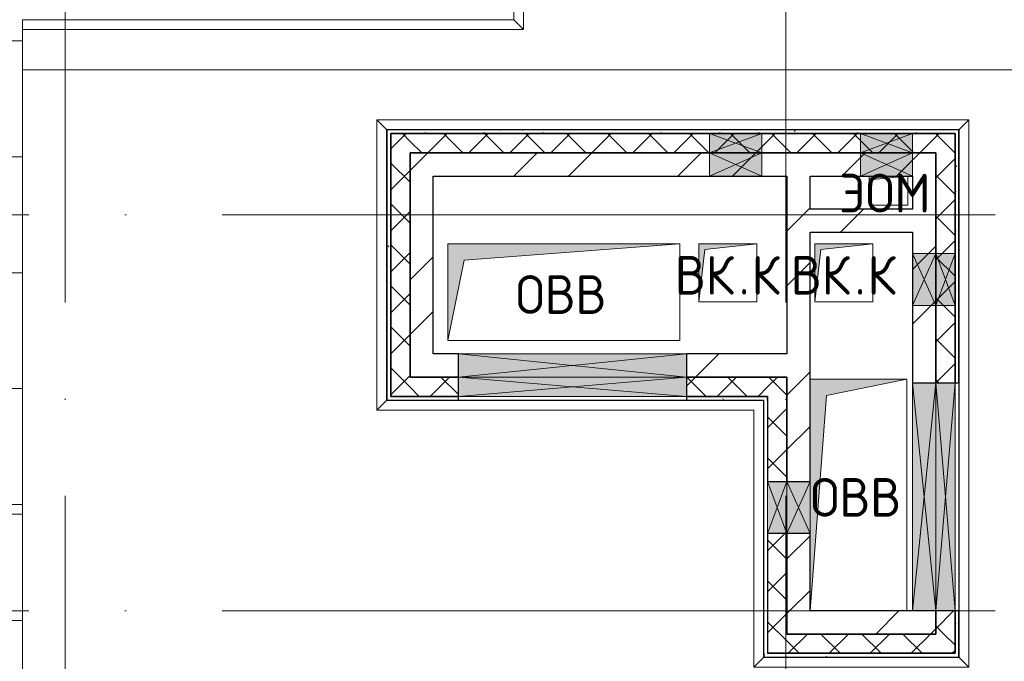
# Model space of a CAD drawing. Header units: millimetres. Extents: x -30540 to 150652, y -11730 to 123410.
# Tile 90 of 113: x 75120 to 80215, y 81389 to 84710. Entities that reach past the tile are written whole.
import ezdxf

# ---------------------------------------------------------------- set-up
doc = ezdxf.new("R2010")
doc.units = ezdxf.units.MM
doc.linetypes.add('ADSK_Линия сетки', pattern=[5000, 4000, -500, 0, -500])
for name, color, linetype, lineweight in [('A-____-NOTE-TEXT', 7, 'Continuous', 18), ('A-GENM-____-OTLN', 7, 'Continuous', 18), ('A-GLAZ-____-MCUT', 7, 'Continuous', 9), ('A-GLAZ-____-OTLN', 7, 'Continuous', 18), ('A-ROOF-____-OTLN', 7, 'Continuous', 18), ('A-ROOF-____-PATT', 7, 'Continuous', 18), ('A-WALL-____-MCUT', 7, 'Continuous', 40), ('A-WALL-____-OTLN', 7, 'Continuous', 18), ('A-WALL-____-PATT', 7, 'Continuous', 40), ('M-EQPM-____-OTLN', 7, 'Continuous', 18), ('S-GRID-____-OTLN', 7, 'Continuous', 9)]:
    doc.layers.add(name, color=color, linetype=linetype, lineweight=lineweight)
doc.styles.add('GOST Common', font='GOST_Common.ttf', dxfattribs={"height": 200})
pattern_1 = [(45, (0, 0), (-424.264, 424.264), []), (45, (0, 282.8), (-424.264, 424.264), [])]
pattern_2 = [(45, (0, 0), (-106.06602, 106.06602), []), (135, (0, 0), (-106.06602, -106.06602), [])]
pattern_3 = [(0, (0, 0), (0, 600), []), (90, (0, 0), (-600, 4e-14), [])]
pattern_4 = [(0, (0, 0), (406.4, 101.6), [6.706, -298.094, 6.706, -298.094, -1625.6]), (0, (0, 0), (406.4, 101.6), [-609.6, 6.706, -602.894, 6.706, -298.094, -711.2]), (0, (0, 0), (406.4, 101.6), [-1524, 6.706, -196.494, 6.706, -501.294]), (120, (152.4, 50.8), (-291.18818, 301.15272), [6.706, -298.094, 6.706, -298.094, -1625.6]), (120, (152.4, 50.8), (-291.18818, 301.15272), [-609.6, 6.706, -602.894, 6.706, -298.094, -711.2]), (120, (152.4, 50.8), (-291.18818, 301.15272), [-1524, 6.706, -196.494, 6.706, -501.294]), (240, (203.2, 254), (-115.21182, -402.75272), [6.706, -298.094, 6.706, -298.094, -1625.6]), (240, (203.2, 254), (-115.21182, -402.75272), [-609.6, 6.706, -602.894, 6.706, -298.094, -711.2]), (240, (203.2, 254), (-115.21182, -402.75272), [-1524, 6.706, -196.494, 6.706, -501.294])]

# ---------------------------------------------------------------- blocks, each defined once
blk = doc.blocks.new('АР_Канал вертикальный прямоугольный - ВК_К-7427197-Кровля ЭЛ')
at = {"layer": 'M-EQPM-____-OTLN', "lineweight": 13, "true_color": 0xe2e2e2}
blk.add_hatch(color=254, dxfattribs=at).paths.add_polyline_path([(-150, -150), (-120, 120), (150, 150), (-150, 150)])
at = {"layer": 'M-EQPM-____-OTLN', "color": 253, "lineweight": 13, "true_color": 0xaaaaaa}
for p, q in [((150, 150), (-150, 150)), ((-150, 150), (-150, -150)), ((150, 150), (-150, 150)), ((-150, 150), (-150, -150)), ((-150, -150), (-150, 150)), ((-150, 150), (150, 150)), ((-150, -150), (-120, 120)), ((-150, -150), (-120, 120)), ((-120, 120), (150, 150)), ((-120, 120), (150, 150)), ((150, -150), (150, 150)), ((150, 150), (150, -150)), ((-150, -150), (150, -150)), ((150, -150), (-150, -150))]:
    blk.add_line(p, q, dxfattribs=at)
blk = doc.blocks.new('АР_Канал вертикальный прямоугольный - ОВВ-7378004-Кровля ЭЛ')
at = {"layer": 'M-EQPM-____-OTLN', "lineweight": 13, "true_color": 0xe2e2e2}
blk.add_hatch(color=254, dxfattribs=at).paths.add_polyline_path([(-250, -600), (-165, 515), (250, 600), (-250, 600), (-250, -200)])
at = {"layer": 'M-EQPM-____-OTLN', "color": 253, "lineweight": 13, "true_color": 0xaaaaaa}
for p, q in [((250, 600), (-250, 600)), ((-250, 600), (-250, 70)), ((250, 600), (-250, 600)), ((-250, 600), (-250, 70)), ((-250, 70), (-250, 600)), ((-250, 600), (250, 600)), ((-165, 515), (250, 600)), ((-165, 515), (250, 600)), ((250, -600), (250, 600)), ((250, 600), (250, -600)), ((-250, -600), (-165, 515)), ((-250, -600), (-165, 515)), ((-250, 70), (-250, -200)), ((-250, 70), (-250, -200)), ((-250, -200), (-250, 70)), ((-250, -200), (-250, -600)), ((-250, -200), (-250, -600)), ((-250, -600), (-250, -200)), ((-250, -600), (250, -600)), ((250, -600), (-250, -600))]:
    blk.add_line(p, q, dxfattribs=at)
blk = doc.blocks.new('АР_Канал вертикальный прямоугольный - ОВВ-V52-Кровля ЭЛ')
at = {"layer": 'M-EQPM-____-OTLN', "lineweight": 13, "true_color": 0xe2e2e2}
blk.add_hatch(color=254, dxfattribs=at).paths.add_polyline_path([(-600, -250), (-515, 165), (600, 250), (-600, 250)])
at = {"layer": 'M-EQPM-____-OTLN', "color": 253, "lineweight": 13, "true_color": 0xaaaaaa}
for p, q in [((600, 250), (-600, 250)), ((-600, 250), (-600, -250)), ((600, 250), (-600, 250)), ((-600, 250), (-600, -250)), ((-600, -250), (-600, 250)), ((-600, 250), (600, 250)), ((-515, 165), (600, 250)), ((-515, 165), (600, 250)), ((600, -250), (600, 250)), ((600, 250), (600, -250)), ((-600, -250), (-515, 165)), ((-600, -250), (-515, 165)), ((-600, -250), (600, -250)), ((600, -250), (-600, -250))]:
    blk.add_line(p, q, dxfattribs=at)
blk = doc.blocks.new('АР_Отверстие прямоугольное - ВК-6798764-Кровля ЭЛ')
at = {"layer": 'A-GLAZ-____-OTLN', "lineweight": 13, "true_color": 0xf0f0f0}
blk.add_hatch(color=7, dxfattribs=at).paths.add_polyline_path([(-465, -60), (715, -60), (715, 60), (-465, 60)])
at = {"layer": 'A-GLAZ-____-MCUT', "color": 253, "lineweight": 15, "true_color": 0xaaaaaa}
for p, q in [((-465, 60), (-465, -60)), ((715, 60), (715, -60))]:
    blk.add_line(p, q, dxfattribs=at)
at = {"layer": 'A-GLAZ-____-OTLN', "color": 253, "lineweight": 5, "true_color": 0xaaaaaa}
for p, q in [((715, 60), (-465, -60)), ((-465, 60), (715, -60))]:
    blk.add_line(p, q, dxfattribs=at)
at = {"layer": 'A-GLAZ-____-OTLN', "color": 253, "lineweight": 13, "true_color": 0xaaaaaa}
for p, q in [((715, 60), (-465, 60)), ((-465, 60), (-465, -60)), ((715, -60), (715, 60)), ((-465, -60), (715, -60))]:
    blk.add_line(p, q, dxfattribs=at)
blk = doc.blocks.new('АР_Отверстие прямоугольное - ВК-6774350-Кровля ЭЛ')
at = {"layer": 'A-GLAZ-____-OTLN', "lineweight": 13, "true_color": 0xf0f0f0}
blk.add_hatch(color=7, dxfattribs=at).paths.add_polyline_path([(-10, -60), (260, -60), (260, 60), (-10, 60)])
at = {"layer": 'A-GLAZ-____-MCUT', "color": 253, "lineweight": 15, "true_color": 0xaaaaaa}
for p, q in [((-10, 60), (-10, -60)), ((260, 60), (260, -60))]:
    blk.add_line(p, q, dxfattribs=at)
at = {"layer": 'A-GLAZ-____-OTLN', "color": 253, "lineweight": 5, "true_color": 0xaaaaaa}
for p, q in [((260, 60), (-10, -60)), ((-10, 60), (260, -60))]:
    blk.add_line(p, q, dxfattribs=at)
at = {"layer": 'A-GLAZ-____-OTLN', "color": 253, "lineweight": 13, "true_color": 0xaaaaaa}
for p, q in [((260, 60), (-10, 60)), ((-10, 60), (-10, -60)), ((260, -60), (260, 60)), ((-10, -60), (260, -60))]:
    blk.add_line(p, q, dxfattribs=at)
blk = doc.blocks.new('АР_Отверстие прямоугольное - ВК-6798965-Кровля ЭЛ')
at = {"layer": 'A-GLAZ-____-OTLN', "lineweight": 13, "true_color": 0xf0f0f0}
blk.add_hatch(color=7, dxfattribs=at).paths.add_polyline_path([(715, -50), (715, 50), (-465, 50), (-465, -50), (170.6, -50)])
at = {"layer": 'A-GLAZ-____-MCUT', "color": 253, "lineweight": 15, "true_color": 0xaaaaaa}
for p, q in [((-465, 50), (-465, -50)), ((715, 50), (715, -50))]:
    blk.add_line(p, q, dxfattribs=at)
at = {"layer": 'A-GLAZ-____-OTLN', "color": 253, "lineweight": 5, "true_color": 0xaaaaaa}
for p, q in [((715, 50), (-465, -50)), ((-465, 50), (715, -50))]:
    blk.add_line(p, q, dxfattribs=at)
at = {"layer": 'A-GLAZ-____-OTLN', "color": 253, "lineweight": 13, "true_color": 0xaaaaaa}
for p, q in [((715, 50), (-465, 50)), ((-465, 50), (-465, -50)), ((715, -50), (715, 50)), ((-465, -50), (715, -50))]:
    blk.add_line(p, q, dxfattribs=at)
blk = doc.blocks.new('АР_Отверстие прямоугольное - ВК-6777139-Кровля ЭЛ')
at = {"layer": 'A-GLAZ-____-OTLN', "lineweight": 13, "true_color": 0xf0f0f0}
blk.add_hatch(color=7, dxfattribs=at).paths.add_polyline_path([(260, 50), (-10, 50), (-10, -50), (260, -50)])
at = {"layer": 'A-GLAZ-____-MCUT', "color": 253, "lineweight": 15, "true_color": 0xaaaaaa}
for p, q in [((-10, 50), (-10, -50)), ((260, 50), (260, -50))]:
    blk.add_line(p, q, dxfattribs=at)
at = {"layer": 'A-GLAZ-____-OTLN', "color": 253, "lineweight": 5, "true_color": 0xaaaaaa}
for p, q in [((260, 50), (-10, -50)), ((-10, 50), (260, -50))]:
    blk.add_line(p, q, dxfattribs=at)
at = {"layer": 'A-GLAZ-____-OTLN', "color": 253, "lineweight": 13, "true_color": 0xaaaaaa}
for p, q in [((260, 50), (-10, 50)), ((-10, 50), (-10, -50)), ((260, -50), (260, 50)), ((-10, -50), (260, -50))]:
    blk.add_line(p, q, dxfattribs=at)
blk = doc.blocks.new('АР_Отверстие прямоугольное - ВК-7933436-Кровля ЭЛ')
at = {"layer": 'A-GLAZ-____-OTLN', "lineweight": 13, "true_color": 0xf0f0f0}
blk.add_hatch(color=7, dxfattribs=at).paths.add_polyline_path([(-10, -60), (260, -60), (260, 60), (-10, 60)])
at = {"layer": 'A-GLAZ-____-MCUT', "color": 253, "lineweight": 15, "true_color": 0xaaaaaa}
for p, q in [((-10, 60), (-10, -60)), ((260, 60), (260, -60))]:
    blk.add_line(p, q, dxfattribs=at)
at = {"layer": 'A-GLAZ-____-OTLN', "color": 253, "lineweight": 5, "true_color": 0xaaaaaa}
for p, q in [((260, 60), (-10, -60)), ((-10, 60), (260, -60))]:
    blk.add_line(p, q, dxfattribs=at)
at = {"layer": 'A-GLAZ-____-OTLN', "color": 253, "lineweight": 13, "true_color": 0xaaaaaa}
for p, q in [((260, 60), (-10, 60)), ((-10, 60), (-10, -60)), ((260, -60), (260, 60)), ((-10, -60), (260, -60))]:
    blk.add_line(p, q, dxfattribs=at)
blk = doc.blocks.new('АР_Отверстие прямоугольное - ВК-7933574-Кровля ЭЛ')
at = {"layer": 'A-GLAZ-____-OTLN', "lineweight": 13, "true_color": 0xf0f0f0}
blk.add_hatch(color=7, dxfattribs=at).paths.add_polyline_path([(260, 50), (-10, 50), (-10, -50), (260, -50)])
at = {"layer": 'A-GLAZ-____-MCUT', "color": 253, "lineweight": 15, "true_color": 0xaaaaaa}
for p, q in [((-10, 50), (-10, -50)), ((260, 50), (260, -50))]:
    blk.add_line(p, q, dxfattribs=at)
at = {"layer": 'A-GLAZ-____-OTLN', "color": 253, "lineweight": 5, "true_color": 0xaaaaaa}
for p, q in [((260, 50), (-10, -50)), ((-10, 50), (260, -50))]:
    blk.add_line(p, q, dxfattribs=at)
at = {"layer": 'A-GLAZ-____-OTLN', "color": 253, "lineweight": 13, "true_color": 0xaaaaaa}
for p, q in [((260, 50), (-10, 50)), ((-10, 50), (-10, -50)), ((260, -50), (260, 50)), ((-10, -50), (260, -50))]:
    blk.add_line(p, q, dxfattribs=at)
blk = doc.blocks.new('АР_Отверстие прямоугольное - ЭОМ-7437771-Кровля ЭЛ')
at = {"layer": 'A-GLAZ-____-OTLN', "lineweight": 13, "true_color": 0xf0f0f0}
blk.add_hatch(color=7, dxfattribs=at).paths.add_polyline_path([(260, 60), (-10, 60), (-10, -60), (260, -60)])
at = {"layer": 'A-GLAZ-____-MCUT', "color": 253, "lineweight": 15, "true_color": 0xaaaaaa}
for p, q in [((-10, 60), (-10, -60)), ((260, 60), (260, -60))]:
    blk.add_line(p, q, dxfattribs=at)
at = {"layer": 'A-GLAZ-____-OTLN', "color": 253, "lineweight": 5, "true_color": 0xaaaaaa}
for p, q in [((260, 60), (-10, -60)), ((-10, 60), (260, -60))]:
    blk.add_line(p, q, dxfattribs=at)
at = {"layer": 'A-GLAZ-____-OTLN', "color": 253, "lineweight": 13, "true_color": 0xaaaaaa}
for p, q in [((260, 60), (-10, 60)), ((-10, 60), (-10, -60)), ((260, -60), (260, 60)), ((-10, -60), (260, -60))]:
    blk.add_line(p, q, dxfattribs=at)
blk = doc.blocks.new('АР_Отверстие прямоугольное - ЭОМ-7437680-Кровля ЭЛ')
at = {"layer": 'A-GLAZ-____-OTLN', "lineweight": 13, "true_color": 0xf0f0f0}
blk.add_hatch(color=7, dxfattribs=at).paths.add_polyline_path([(260, 50), (-10, 50), (-10, -50), (260, -50)])
at = {"layer": 'A-GLAZ-____-MCUT', "color": 253, "lineweight": 15, "true_color": 0xaaaaaa}
for p, q in [((-10, 50), (-10, -50)), ((260, 50), (260, -50))]:
    blk.add_line(p, q, dxfattribs=at)
at = {"layer": 'A-GLAZ-____-OTLN', "color": 253, "lineweight": 5, "true_color": 0xaaaaaa}
for p, q in [((260, 50), (-10, -50)), ((-10, 50), (260, -50))]:
    blk.add_line(p, q, dxfattribs=at)
at = {"layer": 'A-GLAZ-____-OTLN', "color": 253, "lineweight": 13, "true_color": 0xaaaaaa}
for p, q in [((260, 50), (-10, 50)), ((-10, 50), (-10, -50)), ((260, -50), (260, 50)), ((-10, -50), (260, -50))]:
    blk.add_line(p, q, dxfattribs=at)
blk = doc.blocks.new('АР_Канал вертикальный прямоугольный - ЭОМ-7372259-Кровля ЭЛ')
at = {"layer": 'M-EQPM-____-OTLN', "lineweight": 13, "true_color": 0xe2e2e2}
blk.add_hatch(color=254, dxfattribs=at).paths.add_polyline_path([(-100, -75), (-82.5, 57.5), (100, 75), (-100, 75), (-100, -64.5)])
at = {"layer": 'M-EQPM-____-OTLN', "color": 253, "lineweight": 13, "true_color": 0xaaaaaa}
for p, q in [((-100, 75), (-100, -75)), ((-100, 75), (-100, -75)), ((-100, -75), (-100, 75)), ((-100, -75), (-82.5, 57.5)), ((-100, -75), (-82.5, 57.5)), ((-82.5, 57.5), (100, 75)), ((-82.5, 57.5), (100, 75)), ((100, -75), (100, 75)), ((100, 75), (100, -75)), ((-100, -75), (100, -75)), ((100, -75), (-100, -75))]:
    blk.add_line(p, q, dxfattribs=at)
blk = doc.blocks.new('_GM_Dt-St-D_Фартук гнутый из оцинкованной стали_Пристенный_Тип 1__c-верхняя кромка с отгибом_ - ФС-1_3_50х70У100-1_5_t__RAL7016-7873529-Кровля ЭЛ')
at = {"layer": 'A-GENM-____-OTLN', "color": 253, "lineweight": 13, "true_color": 0xaaaaaa}
for p, q in [((0, 0), (1951.5, 0)), ((0, 0), (0, -1.5)), ((50, 50), (2001.5, 50)), ((2001.5, 50), (1951.5, 0)), ((1951.5, -1.5), (1951.5, 0))]:
    blk.add_line(p, q, dxfattribs=at)
blk = doc.blocks.new('_GM_Dt-St-D_Фартук гнутый из оцинкованной стали_Пристенный_Тип 1__c-верхняя кромка с отгибом_ - ФС-1_3_50х70У100-1_5_t__RAL7016-7562068-Кровля ЭЛ')
at = {"layer": 'A-GENM-____-OTLN', "color": 253, "lineweight": 13, "true_color": 0xaaaaaa}
for p, q in [((50, 1.5), (50, 0)), ((3013, 0), (50, 0)), ((3013, 0), (3013, 1.5)), ((3013, 0), (3063, -50)), ((0, -50), (50, 0)), ((3063, -50), (0, -50))]:
    blk.add_line(p, q, dxfattribs=at)
blk = doc.blocks.new('_GM_Dt-St-D_Фартук гнутый из оцинкованной стали_Пристенный_Тип 1__c-верхняя кромка с отгибом_ - ФС-1_3_50х70У100-1_5_t__RAL7016-7555905-Кровля ЭЛ')
at = {"layer": 'A-GENM-____-OTLN', "color": 253, "lineweight": 13, "true_color": 0xaaaaaa}
for p, q in [((50, 1.5), (50, 0)), ((1453, 0), (50, 0)), ((1453, 0), (1453, 1.5)), ((1453, 0), (1503, -50)), ((0, -50), (50, 0)), ((1503, -50), (0, -50))]:
    blk.add_line(p, q, dxfattribs=at)
blk = doc.blocks.new('_GM_Dt-St-D_Фартук гнутый из оцинкованной стали_Пристенный_Тип 1__c-верхняя кромка с отгибом_ - ФС-1_3_50х70У100-1_5_t__RAL7016-7873531-Кровля ЭЛ')
at = {"layer": 'A-GENM-____-OTLN', "color": 253, "lineweight": 13, "true_color": 0xaaaaaa}
for p, q in [((0, 50), (2833, 50)), ((50, 0), (0, 50)), ((50, 0), (2783, 0)), ((50, 0), (50, -1.5)), ((2833, 50), (2783, 0)), ((2783, -1.5), (2783, 0))]:
    blk.add_line(p, q, dxfattribs=at)
blk = doc.blocks.new('_GM_Dt-St-D_Фартук гнутый из оцинкованной стали_Пристенный_Тип 1__c-верхняя кромка с отгибом_ - ФС-1_3_50х70У100-1_5_t__RAL7016-7548135-Кровля ЭЛ')
at = {"layer": 'A-GENM-____-OTLN', "color": 253, "lineweight": 13, "true_color": 0xaaaaaa}
for p, q in [((0, 50), (1113, 50)), ((50, 0), (0, 50)), ((50, 0), (1063, 0)), ((50, 0), (50, -1.5)), ((1113, 50), (1063, 0)), ((1063, -1.5), (1063, 0))]:
    blk.add_line(p, q, dxfattribs=at)
blk = doc.blocks.new('_GM_Dt-St-D_Фартук гнутый из оцинкованной стали_Пристенный_Тип 1__c-верхняя кромка с отгибом_ - ФС-1_3_50х70У100-1_5_t__RAL7016-7873530-Кровля ЭЛ')
at = {"layer": 'A-GENM-____-OTLN', "color": 253, "lineweight": 13, "true_color": 0xaaaaaa}
for p, q in [((1310, 1.5), (0, 1.5)), ((1331.5, 0), (0, 0)), ((1331.5, 0), (1331.5, 1.5)), ((1381.5, -50), (50, -50)), ((1331.5, 0), (1381.5, -50))]:
    blk.add_line(p, q, dxfattribs=at)
blk = doc.blocks.new('_GM_Dt-St-D_Фартук гнутый из оцинкованной стали_Пристенный_Тип 1__c-верхняя кромка с отгибом_ - ФС-1_3_50х70У100-1_5_t__RAL7016-7687338-Кровля ЭЛ')
at = {"layer": 'A-GENM-____-OTLN', "color": 253, "lineweight": 13, "true_color": 0xaaaaaa}
for p, q in [((0, 50), (3593, 50)), ((50, 0), (0, 50)), ((50, 0), (3543, 0)), ((50, 0), (50, -1.5)), ((3593, 50), (3543, 0)), ((3543, -1.5), (3543, 0)), ((1081.5, -1.5), (3171.5, -1.5))]:
    blk.add_line(p, q, dxfattribs=at)
blk = doc.blocks.new('_GM_Dt-St-D_Фартук гнутый из оцинкованной стали_Пристенный_Тип 1__c-верхняя кромка с отгибом_ - ФС-1_3_50х70У100-1_5_t__RAL7016-7979912-Кровля ЭЛ')
at = {"layer": 'A-GENM-____-OTLN', "color": 253, "lineweight": 13, "true_color": 0xaaaaaa}
for p, q in [((0, 50), (2591.5, 50)), ((50, 0), (0, 50)), ((50, 0), (2591.5, 0)), ((50, 0), (50, -1.5)), ((2591.5, 50), (2591.5, 0)), ((2591.5, -1.5), (2591.5, 0))]:
    blk.add_line(p, q, dxfattribs=at)
blk = doc.blocks.new('Наметкина 10_РД_АР_К3_отсоединено_rvt-1-Кровля ЭЛ')
at = {"layer": 'A-ROOF-____-PATT', "lineweight": 5, "true_color": 0xd2d2d2}
h = blk.add_hatch(dxfattribs=at)
h.set_pattern_fill('FP_14', color=254, style=0, pattern_type=2)
h.set_pattern_definition(pattern_3)
h.paths.add_polyline_path([(84989.6, 76250), (85101.5, 76250), (85101.5, 85261), (88675.3, 85261), (88675.3, 89725), (95725.3, 89725), (95725.3, 86171.5), (95751.8, 86171.5), (95751.8, 81328.5), (95725.3, 81328.5), (95725.3, 81020), (93155.3, 81020), (93155.3, 77690), (94055.3, 77690), (94055.3, 80120), (96625.3, 80120), (96625.3, 85950), (99800.3, 85950), (99800.3, 88410), (103091.7, 88410), (103091.7, 81075), (102295.3, 81075), (102295.3, 81065), (102045.3, 81065), (102045.3, 81075), (100100.3, 81075), (100100.3, 80175), (108900.3, 80175), (108900.3, 81422), (113980.3, 81422), (113980.3, 78900), (125861.4, 78900), (125861.4, 89310), (109999.3, 89310), (109999.3, 92647.9), (103091.7, 92647.9), (103091.7, 89310), (96676.3, 89310), (96676.3, 90625), (75676.8, 90625), (75676.8, 89725), (87775.3, 89725), (87775.3, 86161), (84201.5, 86161), (84201.5, 81350), (82201.5, 81350), (82201.5, 80390), (75135.3, 80390), (75135.3, 82150), (66605.3, 82150), (66605.3, 85800), (69728.8, 85800), (69728.8, 86800), (65705.3, 86800), (65705.3, 85850), (65735.3, 85850), (65735.3, 85550), (65705.3, 85550), (65705.3, 83050), (65735.3, 83050), (65735.3, 82750), (65705.3, 82750), (65705.3, 81250), (73695.3, 81250), (73695.3, 79490), (82201.5, 79490), (82201.5, 78250), (84331.5, 78250), (84331.5, 76250)])
h.paths.add_polyline_path([(114880.3, 79800), (114880.3, 82322), (108000.3, 82322), (108000.3, 81075), (104005.3, 81075), (104005.3, 91747.9), (109099.3, 91747.9), (109099.3, 85625.1), (114880.3, 85625.1), (114880.3, 88410), (124961.4, 88410), (124961.4, 85826.5), (125006.8, 85826.5), (125006.8, 83673.5), (124961.4, 83673.5), (124961.4, 79800), (117687.1, 79800)])
h.paths.add_polyline_path([(97735.3, 86000), (97705.3, 86000), (97705.3, 86300), (98005.3, 86300), (98005.3, 86000)])
h.paths.add_polyline_path([(113599.9, 86525.1), (109999.3, 86525.1), (109999.3, 88410), (113980.3, 88410), (113980.3, 86525.1)])
h.paths.add_polyline_path([(75625.3, 89725), (75625.3, 90625), (75605.3, 90625), (75605.3, 89725)])
h = blk.add_hatch(dxfattribs=at)
h.set_pattern_fill('FP_14', color=254, style=0, pattern_type=2)
h.set_pattern_definition(pattern_3)
h.paths.add_polyline_path([(75135.3, 82150), (75135.3, 85300), (73825.3, 85300), (73825.3, 82150)])
at = {"layer": 'A-WALL-____-PATT', "lineweight": 5, "true_color": 0xaaaaaa}
h = blk.add_hatch(dxfattribs=at)
h.set_pattern_fill('FP_16', color=253, style=0, pattern_type=2)
h.set_pattern_definition(pattern_4)
h.paths.add_polyline_path([(79960.3, 84120), (79980.3, 84120), (79980.3, 84140), (77020.3, 84140), (77020.3, 84120), (79880.6, 84120)])
h = blk.add_hatch(dxfattribs=at)
h.set_pattern_fill('FP_16', color=253, style=0, pattern_type=2)
h.set_pattern_definition(pattern_4)
h.paths.add_polyline_path([(77040.3, 82760), (77040.3, 84120), (77020.3, 84120), (77020.3, 82760)])
h = blk.add_hatch(dxfattribs=at)
h.set_pattern_fill('FP_13', color=253, style=0, pattern_type=2)
h.set_pattern_definition(pattern_2)
h.paths.add_polyline_path([(77040.3, 82760), (77140.3, 82760), (77140.3, 84120), (77040.3, 84120), (77040.3, 83037.7)])
h = blk.add_hatch(dxfattribs=at)
h.set_pattern_fill('FP_13', color=253, style=0, pattern_type=2)
h.set_pattern_definition(pattern_2)
h.paths.add_polyline_path([(78960.3, 84020), (79960.3, 84020), (79960.3, 84120), (77140.3, 84120), (77140.3, 84020), (78858.8, 84020)])
h = blk.add_hatch(dxfattribs=at)
h.set_pattern_fill('FP_16', color=253, style=0, pattern_type=2)
h.set_pattern_definition(pattern_4)
h.paths.add_polyline_path([(79960.3, 81410), (79980.3, 81410), (79980.3, 81650), (79960.3, 81650), (79960.3, 81430)])
h.paths.add_polyline_path([(79960.3, 82830), (79980.3, 82830), (79980.3, 84120), (79960.3, 84120), (79960.3, 83037.7)])
h = blk.add_hatch(dxfattribs=at)
h.set_pattern_fill('FP_12', color=253, style=0, pattern_type=2)
h.set_pattern_definition(pattern_1)
h.paths.add_polyline_path([(77140.3, 82980), (77260.3, 82980), (77260.3, 84020), (77140.3, 84020), (77140.3, 83037.7)])
h = blk.add_hatch(dxfattribs=at)
h.set_pattern_fill('FP_12', color=253, style=0, pattern_type=2)
h.set_pattern_definition(pattern_1)
h.paths.add_polyline_path([(79740.3, 83900), (79740.3, 84020), (77260.3, 84020), (77260.3, 83900), (79470.3, 83900)])
h = blk.add_hatch(dxfattribs=at)
h.set_pattern_fill('FP_12', color=253, style=0, pattern_type=2)
h.set_pattern_definition(pattern_1)
h.paths.add_polyline_path([(79860.3, 82830), (79860.3, 84020), (79740.3, 84020), (79740.3, 82830)])
h = blk.add_hatch(dxfattribs=at)
h.set_pattern_fill('FP_13', color=253, style=0, pattern_type=2)
h.set_pattern_definition(pattern_2)
h.paths.add_polyline_path([(79960.3, 81530), (79960.3, 81650), (79860.3, 81650), (79860.3, 81530)])
h.paths.add_polyline_path([(79960.3, 82830), (79960.3, 84020), (79860.3, 84020), (79860.3, 82830), (79880.6, 82830)])
h = blk.add_hatch(dxfattribs=at)
h.set_pattern_fill('FP_12', color=253, style=0, pattern_type=2)
h.set_pattern_definition(pattern_1)
h.paths.add_polyline_path([(79210.3, 81650), (79210.3, 82050), (79090.3, 82050), (79090.3, 81650)])
h.paths.add_polyline_path([(79090.3, 82320), (79210.3, 82320), (79210.3, 83900), (79090.3, 83900), (79090.3, 82860)])
h = blk.add_hatch(dxfattribs=at)
h.set_pattern_fill('FP_12', color=253, style=0, pattern_type=2)
h.set_pattern_definition(pattern_1)
h.paths.add_polyline_path([(79740.3, 83610), (79740.3, 83730), (79210.3, 83730), (79210.3, 83610)])
h = blk.add_hatch(dxfattribs=at)
h.set_pattern_fill('FP_12', color=253, style=0, pattern_type=2)
h.set_pattern_definition(pattern_1)
h.paths.add_polyline_path([(78570.3, 82860), (79090.3, 82860), (79090.3, 82980), (78570.3, 82980)])
h.paths.add_polyline_path([(77140.3, 82860), (77390.3, 82860), (77390.3, 82980), (77140.3, 82980)])
h = blk.add_hatch(dxfattribs=at)
h.set_pattern_fill('FP_13', color=253, style=0, pattern_type=2)
h.set_pattern_definition(pattern_2)
h.paths.add_polyline_path([(78990.3, 82760), (78990.3, 82860), (78570.3, 82860), (78570.3, 82760), (78858.8, 82760)])
h.paths.add_polyline_path([(77140.3, 82760), (77390.3, 82760), (77390.3, 82860), (77140.3, 82860)])
h = blk.add_hatch(dxfattribs=at)
h.set_pattern_fill('FP_13', color=253, style=0, pattern_type=2)
h.set_pattern_definition(pattern_2)
h.paths.add_polyline_path([(78990.3, 81430), (79090.3, 81430), (79090.3, 82050), (78990.3, 82050), (78990.3, 81592.1)])
h.paths.add_polyline_path([(79090.3, 82320), (79090.3, 82860), (78990.3, 82860), (78990.3, 82320)])
h = blk.add_hatch(dxfattribs=at)
h.set_pattern_fill('FP_16', color=253, style=0, pattern_type=2)
h.set_pattern_definition(pattern_4)
h.paths.add_polyline_path([(78990.3, 82740), (78990.3, 82760), (78570.3, 82760), (78570.3, 82740), (78970.3, 82740)])
h.paths.add_polyline_path([(77390.3, 82740), (77390.3, 82760), (77020.3, 82760), (77020.3, 82740)])
h = blk.add_hatch(dxfattribs=at)
h.set_pattern_fill('FP_12', color=253, style=0, pattern_type=2)
h.set_pattern_definition(pattern_1)
h.paths.add_polyline_path([(79860.3, 81530), (79860.3, 81650), (79090.3, 81650), (79090.3, 81530)])
h = blk.add_hatch(dxfattribs=at)
h.set_pattern_fill('FP_13', color=253, style=0, pattern_type=2)
h.set_pattern_definition(pattern_2)
h.paths.add_polyline_path([(79090.3, 81430), (79960.3, 81430), (79960.3, 81530), (79090.3, 81530)])
h = blk.add_hatch(dxfattribs=at)
h.set_pattern_fill('FP_16', color=253, style=0, pattern_type=2)
h.set_pattern_definition(pattern_4)
h.paths.add_polyline_path([(79960.3, 81410), (79960.3, 81430), (78970.3, 81430), (78970.3, 81410)])
at = {"layer": 'A-ROOF-____-OTLN', "color": 253, "lineweight": 13, "true_color": 0xaaaaaa}
for p, q in [((75135.3, 82150), (75135.3, 84658.5)), ((75135.3, 84450), (82580.3, 84450)), ((75135.3, 82150), (66605.3, 82150)), ((75135.3, 80390), (75135.3, 82150))]:
    blk.add_line(p, q, dxfattribs=at)
at = {"layer": 'A-WALL-____-MCUT', "color": 253, "lineweight": 30, "true_color": 0xaaaaaa}
for p, q in [((78690.3, 84140), (77020.3, 84140)), ((77020.3, 84140), (77020.3, 84120)), ((77020.3, 84120), (77020.3, 82760)), ((77040.3, 84120), (77040.3, 82760)), ((77140.3, 84120), (77040.3, 84120)), ((77040.3, 84120), (78690.3, 84120)), ((77040.3, 82760), (77040.3, 84120)), ((78690.3, 84120), (77140.3, 84120)), ((78960.3, 84140), (78690.3, 84140)), ((78960.3, 84120), (78690.3, 84120)), ((78690.3, 84120), (78960.3, 84120)), ((79980.3, 84140), (78960.3, 84140)), ((79470.3, 84120), (78960.3, 84120)), ((78960.3, 84120), (79470.3, 84120)), ((79740.3, 84120), (79470.3, 84120)), ((79470.3, 84120), (79740.3, 84120)), ((79960.3, 84120), (79740.3, 84120)), ((79740.3, 84120), (79960.3, 84120)), ((79960.3, 84020), (79960.3, 84120)), ((79960.3, 84120), (79960.3, 83500)), ((79980.3, 84120), (79980.3, 84140)), ((79980.3, 83500), (79980.3, 84120)), ((77140.3, 84020), (77140.3, 82980)), ((77260.3, 84020), (77140.3, 84020)), ((77140.3, 82860), (77140.3, 84020)), ((77140.3, 84020), (78690.3, 84020)), ((78690.3, 84020), (77260.3, 84020)), ((78960.3, 84020), (78690.3, 84020)), ((78690.3, 84020), (78960.3, 84020)), ((79470.3, 84020), (78960.3, 84020)), ((78960.3, 84020), (79470.3, 84020)), ((79740.3, 84020), (79470.3, 84020)), ((79470.3, 84020), (79740.3, 84020)), ((79860.3, 84020), (79740.3, 84020)), ((79740.3, 84020), (79860.3, 84020)), ((79860.3, 84020), (79860.3, 83500)), ((79860.3, 83500), (79860.3, 84020)), ((79960.3, 83500), (79960.3, 84020)), ((77260.3, 82980), (77260.3, 83900)), ((77260.3, 83900), (78690.3, 83900)), ((78690.3, 83900), (78960.3, 83900)), ((78960.3, 83900), (79090.3, 83900)), ((79090.3, 83900), (79090.3, 82980)), ((79210.3, 83730), (79210.3, 83900)), ((79210.3, 83900), (79470.3, 83900)), ((79470.3, 83900), (79740.3, 83900)), ((79740.3, 83900), (79740.3, 83730)), ((79740.3, 83730), (79210.3, 83730)), ((79210.3, 82320), (79210.3, 83610)), ((79210.3, 83610), (79740.3, 83610)), ((79740.3, 83610), (79740.3, 83500)), ((79740.3, 83500), (79740.3, 83230)), ((79860.3, 83500), (79860.3, 83230)), ((79860.3, 83230), (79860.3, 83500)), ((79960.3, 83230), (79960.3, 83500)), ((79960.3, 83500), (79960.3, 83230)), ((79980.3, 83230), (79980.3, 83500)), ((79740.3, 83230), (79740.3, 82830)), ((79860.3, 83230), (79860.3, 82830)), ((79860.3, 82830), (79860.3, 83230)), ((79960.3, 82830), (79960.3, 83230)), ((79960.3, 83230), (79960.3, 82830)), ((79980.3, 82830), (79980.3, 83230)), ((77140.3, 82980), (77140.3, 82860)), ((77390.3, 82980), (77260.3, 82980)), ((77390.3, 82860), (77390.3, 82980)), ((79090.3, 82980), (78570.3, 82980)), ((78570.3, 82980), (78570.3, 82860)), ((77140.3, 82860), (77390.3, 82860)), ((77390.3, 82860), (77140.3, 82860)), ((77390.3, 82760), (77390.3, 82860)), ((78570.3, 82860), (79090.3, 82860)), ((78990.3, 82860), (78570.3, 82860)), ((78570.3, 82860), (78570.3, 82760)), ((79090.3, 82860), (78990.3, 82860)), ((79090.3, 82860), (79090.3, 82320)), ((79090.3, 82320), (79090.3, 82860)), ((79740.3, 82830), (79860.3, 82830)), ((79860.3, 82830), (79960.3, 82830)), ((79960.3, 82830), (79980.3, 82830)), ((77020.3, 82760), (77020.3, 82740)), ((77020.3, 82740), (77390.3, 82740)), ((77040.3, 82760), (77140.3, 82760)), ((77390.3, 82760), (77040.3, 82760)), ((77140.3, 82760), (77390.3, 82760)), ((77390.3, 82740), (77390.3, 82760)), ((78570.3, 82760), (78990.3, 82760)), ((78990.3, 82760), (78570.3, 82760)), ((78570.3, 82760), (78570.3, 82740)), ((78570.3, 82740), (78970.3, 82740)), ((78990.3, 82760), (78990.3, 82320)), ((78990.3, 82740), (78990.3, 82760)), ((78990.3, 82320), (79090.3, 82320)), ((79090.3, 82320), (79210.3, 82320)), ((78990.3, 82050), (78990.3, 81430)), ((79090.3, 82050), (78990.3, 82050)), ((79090.3, 82050), (79090.3, 81650)), ((79210.3, 82050), (79090.3, 82050)), ((79090.3, 81530), (79090.3, 82050)), ((79210.3, 81650), (79210.3, 82050)), ((79090.3, 81650), (79090.3, 81530)), ((79740.3, 81650), (79210.3, 81650)), ((79860.3, 81650), (79740.3, 81650)), ((79860.3, 81530), (79860.3, 81650)), ((79960.3, 81650), (79860.3, 81650)), ((79860.3, 81650), (79860.3, 81530)), ((79960.3, 81530), (79960.3, 81650)), ((79960.3, 81650), (79960.3, 81430)), ((79980.3, 81650), (79960.3, 81650)), ((79980.3, 81410), (79980.3, 81650)), ((79090.3, 81530), (79860.3, 81530)), ((79860.3, 81530), (79090.3, 81530)), ((79960.3, 81430), (79960.3, 81530)), ((78970.3, 81430), (78970.3, 81410)), ((78990.3, 81430), (79090.3, 81430)), ((79960.3, 81430), (78990.3, 81430)), ((79090.3, 81430), (79960.3, 81430)), ((78970.3, 81410), (79960.3, 81410)), ((79960.3, 81410), (79980.3, 81410))]:
    blk.add_line(p, q, dxfattribs=at)
at = {"layer": 'A-WALL-____-OTLN', "color": 253, "lineweight": 13, "true_color": 0xaaaaaa}
for p, q in [((77390.3, 82980), (78570.3, 82980)), ((77390.3, 82980), (77390.3, 82860)), ((78570.3, 82860), (78570.3, 82980)), ((78570.3, 82860), (77390.3, 82860)), ((77390.3, 82860), (77390.3, 82760)), ((77390.3, 82860), (78570.3, 82860)), ((78570.3, 82760), (78570.3, 82860)), ((79860.3, 82830), (79740.3, 82830)), ((79740.3, 81650), (79740.3, 82830)), ((79960.3, 82830), (79860.3, 82830)), ((79860.3, 81650), (79860.3, 82830)), ((79860.3, 82830), (79860.3, 81650)), ((79960.3, 82830), (79960.3, 81650)), ((79960.3, 81650), (79960.3, 82830)), ((79980.3, 82830), (79960.3, 82830)), ((79980.3, 82830), (79980.3, 81650)), ((78570.3, 82760), (77390.3, 82760)), ((77390.3, 82760), (78570.3, 82760)), ((77390.3, 82740), (77390.3, 82760)), ((78570.3, 82740), (77390.3, 82740)), ((78570.3, 82740), (78570.3, 82760)), ((78990.3, 82050), (78990.3, 82320)), ((79090.3, 82050), (79090.3, 82320)), ((79090.3, 82320), (79090.3, 82050)), ((79860.3, 81650), (79740.3, 81650)), ((79860.3, 81650), (79960.3, 81650)), ((79980.3, 81650), (79960.3, 81650))]:
    blk.add_line(p, q, dxfattribs=at)
at = {"layer": 'A-GENM-____-OTLN', "color": 253, "lineweight": 13, "true_color": 0xaaaaaa}
for name, p, rotation in [('_GM_Dt-St-D_Фартук гнутый из оцинкованной стали_Пристенный_Тип 1__c-верхняя кромка с отгибом_ - ФС-1_3_50х70У100-1_5_t__RAL7016-7687338-Кровля ЭЛ', (77676.8, 88251.5), 270.0000000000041), ('_GM_Dt-St-D_Фартук гнутый из оцинкованной стали_Пристенный_Тип 1__c-верхняя кромка с отгибом_ - ФС-1_3_50х70У100-1_5_t__RAL7016-7979912-Кровля ЭЛ', (77726.8, 84708.5), 180), ('_GM_Dt-St-D_Фартук гнутый из оцинкованной стали_Пристенный_Тип 1__c-верхняя кромка с отгибом_ - ФС-1_3_50х70У100-1_5_t__RAL7016-7562068-Кровля ЭЛ', (80031.8, 84141.5), 180), ('_GM_Dt-St-D_Фартук гнутый из оцинкованной стали_Пристенный_Тип 1__c-верхняя кромка с отгибом_ - ФС-1_3_50х70У100-1_5_t__RAL7016-7555905-Кровля ЭЛ', (77018.8, 84191.5), 269.9999999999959), ('_GM_Dt-St-D_Фартук гнутый из оцинкованной стали_Пристенный_Тип 1__c-верхняя кромка с отгибом_ - ФС-1_3_50х70У100-1_5_t__RAL7016-7873531-Кровля ЭЛ', (79981.8, 84191.5), 270.0000000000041), ('_GM_Dt-St-D_Фартук гнутый из оцинкованной стали_Пристенный_Тип 1__c-верхняя кромка с отгибом_ - ФС-1_3_50х70У100-1_5_t__RAL7016-7873529-Кровля ЭЛ', (78970.3, 82738.5), 180), ('_GM_Dt-St-D_Фартук гнутый из оцинкованной стали_Пристенный_Тип 1__c-верхняя кромка с отгибом_ - ФС-1_3_50х70У100-1_5_t__RAL7016-7873530-Кровля ЭЛ', (78968.8, 82740), 269.9999999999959), ('_GM_Dt-St-D_Фартук гнутый из оцинкованной стали_Пристенный_Тип 1__c-верхняя кромка с отгибом_ - ФС-1_3_50х70У100-1_5_t__RAL7016-7548135-Кровля ЭЛ', (80031.8, 81408.5), 180)]:
    blk.add_blockref(name, p, dxfattribs=dict(at, rotation=rotation))
at = {"layer": 'A-GLAZ-____-OTLN', "color": 253, "lineweight": 13, "true_color": 0xaaaaaa}
for name, p, rotation in [('АР_Отверстие прямоугольное - ВК-7933574-Кровля ЭЛ', (78950.3, 84070), 180), ('АР_Отверстие прямоугольное - ЭОМ-7437680-Кровля ЭЛ', (79730.3, 84070), 180), ('АР_Отверстие прямоугольное - ВК-7933436-Кровля ЭЛ', (78950.3, 83960), 180), ('АР_Отверстие прямоугольное - ЭОМ-7437771-Кровля ЭЛ', (79730.3, 83960), 180), ('АР_Отверстие прямоугольное - ВК-7933436-Кровля ЭЛ', (79800.3, 83490), 269.9999999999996), ('АР_Отверстие прямоугольное - ВК-7933574-Кровля ЭЛ', (79910.3, 83490), 269.9999999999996), ('АР_Отверстие прямоугольное - ВК-6798965-Кровля ЭЛ', (78105.3, 82810), 180), ('АР_Отверстие прямоугольное - ВК-6798764-Кровля ЭЛ', (79800.3, 82365), 269.9999999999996), ('АР_Отверстие прямоугольное - ВК-6798965-Кровля ЭЛ', (79910.3, 82365), 269.9999999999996), ('АР_Отверстие прямоугольное - ВК-6777139-Кровля ЭЛ', (79040.3, 82310), 269.9999999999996), ('АР_Отверстие прямоугольное - ВК-6774350-Кровля ЭЛ', (79150.3, 82310), 269.9999999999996)]:
    blk.add_blockref(name, p, dxfattribs=dict(at, rotation=rotation))
blk.add_blockref('АР_Отверстие прямоугольное - ВК-6798764-Кровля ЭЛ', (77855.3, 82920), dxfattribs=at)
at = {"layer": 'M-EQPM-____-OTLN', "color": 253, "lineweight": 13, "true_color": 0xaaaaaa}
for name, p in [('АР_Канал вертикальный прямоугольный - ЭОМ-7372259-Кровля ЭЛ', (79615.3, 83825)), ('АР_Канал вертикальный прямоугольный - ОВВ-V52-Кровля ЭЛ', (77935.3, 83300)), ('АР_Канал вертикальный прямоугольный - ВК_К-7427197-Кровля ЭЛ', (78785.3, 83400)), ('АР_Канал вертикальный прямоугольный - ВК_К-7427197-Кровля ЭЛ', (79385.3, 83400)), ('АР_Канал вертикальный прямоугольный - ОВВ-7378004-Кровля ЭЛ', (79460.3, 82250))]:
    blk.add_blockref(name, p, dxfattribs=at)
at = {"layer": 'A-____-NOTE-TEXT', "color": 253, "lineweight": 5, "true_color": 0xaaaaaa, "char_height": 200, "attachment_point": 1, "style": 'GOST Common'}
for s, insert, width in [('ЭОМ', (79360.1, 83912.2), 625.316), ('ВК', (78510.1, 83487.2), 400.844), ('\\fGOST Common|b0|i0|c204|p34|;К', (78907, 83487.2), 192.405), ('ВК', (79110.1, 83487.2), 400.844), ('\\fGOST Common|b0|i0|c204|p34|;К', (79507, 83487.2), 192.405), ('ОВВ', (77687.1, 83387.2), 609.282), ('\\fGOST Common|b0|i0|c204|p34|;.', (78840.8, 83487.2), 80.169), ('\\fGOST Common|b0|i0|c204|p34|;.', (79440.8, 83487.2), 80.169), ('ОВВ', (79212.1, 82337.2), 609.282)]:
    blk.add_mtext(s, dxfattribs=dict(at, insert=insert, width=width))

msp = doc.modelspace()

# ---------------------------------------------------------------- linework, layer by layer
at = {"layer": 'S-GRID-____-OTLN', "color": 253, "linetype": 'ADSK_Линия сетки', "true_color": 0xaaaaaa}
for p, q in [((75355.3, 53245.6), (75355.3, 100101.1)), ((79085.3, 53245.6), (79085.3, 100101.1)), ((135169, 83700), (62296.8, 83700)), ((135169, 81650), (62296.8, 81650))]:
    msp.add_line(p, q, dxfattribs=at)

# ---------------------------------------------------------------- block references
at = {"lineweight": 5}
msp.add_blockref('Наметкина 10_РД_АР_К3_отсоединено_rvt-1-Кровля ЭЛ', (0, 0), dxfattribs=at)

doc.saveas('drawing.dxf')
